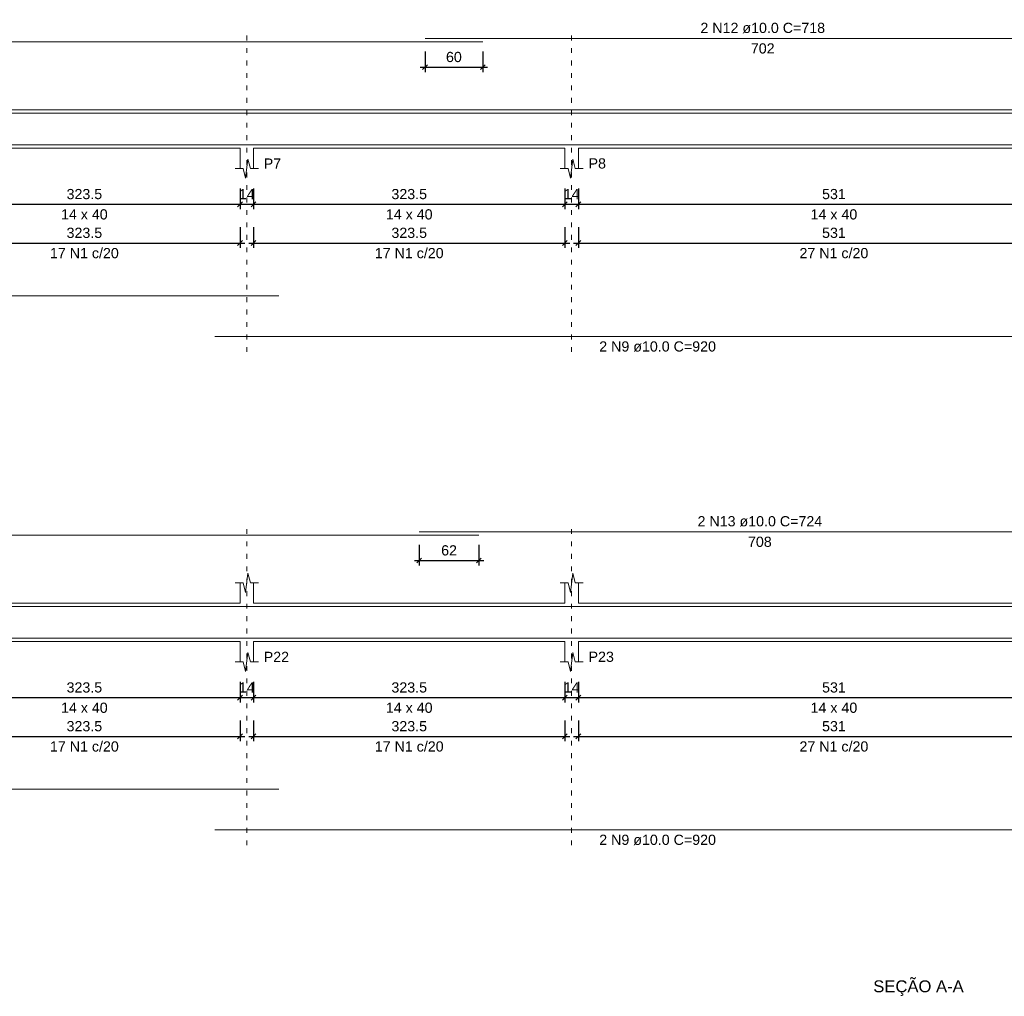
# Model space of a CAD drawing. Header units: millimetres. Extents: x 10906 to 25863, y 1966 to 4861.
# Tile 131 of 163: x 11621 to 11642, y 3006 to 3026. Entities that reach past the tile are written whole.
import ezdxf

# ---------------------------------------------------------------- set-up
doc = ezdxf.new("R2010")
doc.units = ezdxf.units.MM
doc.linetypes.add('DOT2', pattern=[3.175, 0, -3.175])
for name, color, linetype, lineweight in [('Descrição da armadura', 7, 'Continuous', 5), ('DT-Barras na forma', 40, 'Continuous', 5), ('DT-Barras rebatidas', 40, 'Continuous', 5), ('DT-Cotas', 4, 'Continuous', 5), ('DT-Forma', 5, 'Continuous', 5), ('DT-Pontilhado', 7, 'DOT2', 5), ('DT-Textos', 7, 'Continuous', 5), ('Textos armaduras', 7, 'Continuous', 5)]:
    doc.layers.add(name, color=color, linetype=linetype, lineweight=lineweight)
doc.styles.add('Arial', font='arial.ttf')
doc.styles.get("Standard").update_dxf_attribs({"font": 'arial.ttf'})
doc.dimstyles.new('UM_50.000000', dxfattribs={"dimtxt": 0.18, "dimasz": 0.2, "dimexe": 0.2, "dimexo": 0.5, "dimgap": 0, "dimtad": 1, "dimtih": 1, "dimtoh": 1, "dimlfac": 50, "dimzin": 0, "dimdsep": 46, "dimtxsty": 'Standard', "dimcen": 0.09, "dimdle": 0.2, "dimclrd": 256, "dimclre": 256, "dimclrt": 7, "dimazin": 0, "dimtfac": 1, "dimtofl": 0, "dimtmove": 0, "dimatfit": 3, "dimfxl": 1, "dimtolj": 1, "dimtzin": 0, "dimarcsym": 0})

# ---------------------------------------------------------------- blocks, each defined once
blk = doc.blocks.new('_Oblique')
at = {"color": 0, "linetype": 'ByBlock', "lineweight": -2}
blk.add_line((-0.5, -0.5), (0.5, 0.5), dxfattribs=at)
blk = doc.blocks.new('*D507')
at = {"layer": 'Defpoints', "color": 0, "transparency": 16777216}
for p in [(11619.555, 3022.619), (11626.025, 3022.619), (11626.025, 3022.09)]:
    blk.add_point(p, dxfattribs=at)
at = {"layer": 'DT-Cotas', "lineweight": -2, "transparency": 16777216}
for p, q in [((11619.555, 3022.419), (11619.555, 3021.99)), ((11626.025, 3022.419), (11626.025, 3021.99)), ((11619.455, 3022.09), (11626.125, 3022.09))]:
    blk.add_line(p, q, dxfattribs=at)
at = {"layer": 'DT-Cotas', "lineweight": -2, "transparency": 16777216, "xscale": 0.1, "yscale": 0.1, "zscale": 0.1, "rotation": 180}
blk.add_blockref('_Oblique', (11619.555, 3022.09), dxfattribs=at)
at = {"layer": 'DT-Cotas', "lineweight": -2, "transparency": 16777216, "xscale": 0.1, "yscale": 0.1, "zscale": 0.1}
blk.add_blockref('_Oblique', (11626.025, 3022.09), dxfattribs=at)
at = {"layer": 'DT-Cotas', "color": 7, "transparency": 16777216, "insert": (11622.79, 3022.301), "char_height": 0.2118, "attachment_point": 5, "rotation": 0.0057, "style": 'Arial'}
blk.add_mtext('\\A1;323.5', dxfattribs=at)
blk = doc.blocks.new('*D508')
at = {"layer": 'Defpoints', "color": 0, "transparency": 16777216}
for p in [(11626.025, 3022.619), (11626.305, 3022.619), (11626.305, 3022.09)]:
    blk.add_point(p, dxfattribs=at)
at = {"layer": 'DT-Cotas', "lineweight": -2, "transparency": 16777216}
for p, q in [((11626.025, 3022.419), (11626.025, 3021.99)), ((11626.305, 3022.419), (11626.305, 3021.99)), ((11625.925, 3022.09), (11626.405, 3022.09))]:
    blk.add_line(p, q, dxfattribs=at)
at = {"layer": 'DT-Cotas', "lineweight": -2, "transparency": 16777216, "xscale": 0.1, "yscale": 0.1, "zscale": 0.1, "rotation": 180}
blk.add_blockref('_Oblique', (11626.025, 3022.09), dxfattribs=at)
at = {"layer": 'DT-Cotas', "lineweight": -2, "transparency": 16777216, "xscale": 0.1, "yscale": 0.1, "zscale": 0.1}
blk.add_blockref('_Oblique', (11626.305, 3022.09), dxfattribs=at)
at = {"layer": 'DT-Cotas', "color": 7, "transparency": 16777216, "insert": (11626.165, 3022.301), "char_height": 0.2118, "attachment_point": 5, "rotation": 0.0057, "style": 'Arial'}
blk.add_mtext('\\A1;14', dxfattribs=at)
blk = doc.blocks.new('*D509')
at = {"layer": 'Defpoints', "color": 0, "transparency": 16777216}
for p in [(11626.305, 3022.619), (11632.775, 3022.619), (11632.775, 3022.09)]:
    blk.add_point(p, dxfattribs=at)
at = {"layer": 'DT-Cotas', "lineweight": -2, "transparency": 16777216}
for p, q in [((11626.305, 3022.419), (11626.305, 3021.99)), ((11632.775, 3022.419), (11632.775, 3021.99)), ((11626.205, 3022.09), (11632.875, 3022.09))]:
    blk.add_line(p, q, dxfattribs=at)
at = {"layer": 'DT-Cotas', "lineweight": -2, "transparency": 16777216, "xscale": 0.1, "yscale": 0.1, "zscale": 0.1, "rotation": 180}
blk.add_blockref('_Oblique', (11626.305, 3022.09), dxfattribs=at)
at = {"layer": 'DT-Cotas', "lineweight": -2, "transparency": 16777216, "xscale": 0.1, "yscale": 0.1, "zscale": 0.1}
blk.add_blockref('_Oblique', (11632.775, 3022.09), dxfattribs=at)
at = {"layer": 'DT-Cotas', "color": 7, "transparency": 16777216, "insert": (11629.54, 3022.301), "char_height": 0.2118, "attachment_point": 5, "rotation": 0.0057, "style": 'Arial'}
blk.add_mtext('\\A1;323.5', dxfattribs=at)
blk = doc.blocks.new('*D510')
at = {"layer": 'Defpoints', "color": 0, "transparency": 16777216}
for p in [(11632.775, 3022.619), (11633.055, 3022.619), (11633.055, 3022.09)]:
    blk.add_point(p, dxfattribs=at)
at = {"layer": 'DT-Cotas', "lineweight": -2, "transparency": 16777216}
for p, q in [((11632.775, 3022.419), (11632.775, 3021.99)), ((11633.055, 3022.419), (11633.055, 3021.99)), ((11632.675, 3022.09), (11633.155, 3022.09))]:
    blk.add_line(p, q, dxfattribs=at)
at = {"layer": 'DT-Cotas', "lineweight": -2, "transparency": 16777216, "xscale": 0.1, "yscale": 0.1, "zscale": 0.1, "rotation": 180}
blk.add_blockref('_Oblique', (11632.775, 3022.09), dxfattribs=at)
at = {"layer": 'DT-Cotas', "lineweight": -2, "transparency": 16777216, "xscale": 0.1, "yscale": 0.1, "zscale": 0.1}
blk.add_blockref('_Oblique', (11633.055, 3022.09), dxfattribs=at)
at = {"layer": 'DT-Cotas', "color": 7, "transparency": 16777216, "insert": (11632.915, 3022.301), "char_height": 0.2118, "attachment_point": 5, "rotation": 0.0057, "style": 'Arial'}
blk.add_mtext('\\A1;14', dxfattribs=at)
blk = doc.blocks.new('*D511')
at = {"layer": 'Defpoints', "color": 0, "transparency": 16777216}
for p in [(11633.055, 3022.619), (11643.675, 3022.619), (11643.675, 3022.09)]:
    blk.add_point(p, dxfattribs=at)
at = {"layer": 'DT-Cotas', "lineweight": -2, "transparency": 16777216}
for p, q in [((11633.055, 3022.419), (11633.055, 3021.99)), ((11643.675, 3022.419), (11643.675, 3021.99)), ((11632.955, 3022.09), (11643.775, 3022.09))]:
    blk.add_line(p, q, dxfattribs=at)
at = {"layer": 'DT-Cotas', "lineweight": -2, "transparency": 16777216, "xscale": 0.1, "yscale": 0.1, "zscale": 0.1, "rotation": 180}
blk.add_blockref('_Oblique', (11633.055, 3022.09), dxfattribs=at)
at = {"layer": 'DT-Cotas', "lineweight": -2, "transparency": 16777216, "xscale": 0.1, "yscale": 0.1, "zscale": 0.1}
blk.add_blockref('_Oblique', (11643.675, 3022.09), dxfattribs=at)
at = {"layer": 'DT-Cotas', "color": 7, "transparency": 16777216, "insert": (11638.365, 3022.301), "char_height": 0.2118, "attachment_point": 5, "rotation": 0.0057, "style": 'Arial'}
blk.add_mtext('\\A1;531', dxfattribs=at)
blk = doc.blocks.new('*D518')
at = {"layer": 'Defpoints', "color": 0, "transparency": 16777216}
for p in [(11619.555, 3021.814), (11626.025, 3021.814), (11626.025, 3021.285)]:
    blk.add_point(p, dxfattribs=at)
at = {"layer": 'DT-Cotas', "lineweight": -2, "transparency": 16777216}
for p, q in [((11619.555, 3021.614), (11619.555, 3021.185)), ((11626.025, 3021.614), (11626.025, 3021.185)), ((11619.455, 3021.285), (11626.125, 3021.285))]:
    blk.add_line(p, q, dxfattribs=at)
at = {"layer": 'DT-Cotas', "lineweight": -2, "transparency": 16777216, "xscale": 0.1, "yscale": 0.1, "zscale": 0.1, "rotation": 180}
blk.add_blockref('_Oblique', (11619.555, 3021.285), dxfattribs=at)
at = {"layer": 'DT-Cotas', "lineweight": -2, "transparency": 16777216, "xscale": 0.1, "yscale": 0.1, "zscale": 0.1}
blk.add_blockref('_Oblique', (11626.025, 3021.285), dxfattribs=at)
at = {"layer": 'DT-Cotas', "color": 7, "transparency": 16777216, "insert": (11622.79, 3021.496), "char_height": 0.2118, "attachment_point": 5, "rotation": 0.0057, "style": 'Arial'}
blk.add_mtext('\\A1;323.5', dxfattribs=at)
blk = doc.blocks.new('*D519')
at = {"layer": 'Defpoints', "color": 0, "transparency": 16777216}
for p in [(11626.305, 3021.814), (11632.775, 3021.814), (11632.775, 3021.285)]:
    blk.add_point(p, dxfattribs=at)
at = {"layer": 'DT-Cotas', "lineweight": -2, "transparency": 16777216}
for p, q in [((11626.305, 3021.614), (11626.305, 3021.185)), ((11632.775, 3021.614), (11632.775, 3021.185)), ((11626.205, 3021.285), (11632.875, 3021.285))]:
    blk.add_line(p, q, dxfattribs=at)
at = {"layer": 'DT-Cotas', "lineweight": -2, "transparency": 16777216, "xscale": 0.1, "yscale": 0.1, "zscale": 0.1, "rotation": 180}
blk.add_blockref('_Oblique', (11626.305, 3021.285), dxfattribs=at)
at = {"layer": 'DT-Cotas', "lineweight": -2, "transparency": 16777216, "xscale": 0.1, "yscale": 0.1, "zscale": 0.1}
blk.add_blockref('_Oblique', (11632.775, 3021.285), dxfattribs=at)
at = {"layer": 'DT-Cotas', "color": 7, "transparency": 16777216, "insert": (11629.54, 3021.496), "char_height": 0.2118, "attachment_point": 5, "rotation": 0.0057, "style": 'Arial'}
blk.add_mtext('\\A1;323.5', dxfattribs=at)
blk = doc.blocks.new('*D520')
at = {"layer": 'Defpoints', "color": 0, "transparency": 16777216}
for p in [(11633.055, 3021.814), (11643.675, 3021.814), (11643.675, 3021.285)]:
    blk.add_point(p, dxfattribs=at)
at = {"layer": 'DT-Cotas', "lineweight": -2, "transparency": 16777216}
for p, q in [((11633.055, 3021.614), (11633.055, 3021.185)), ((11643.675, 3021.614), (11643.675, 3021.185)), ((11632.955, 3021.285), (11643.775, 3021.285))]:
    blk.add_line(p, q, dxfattribs=at)
at = {"layer": 'DT-Cotas', "lineweight": -2, "transparency": 16777216, "xscale": 0.1, "yscale": 0.1, "zscale": 0.1, "rotation": 180}
blk.add_blockref('_Oblique', (11633.055, 3021.285), dxfattribs=at)
at = {"layer": 'DT-Cotas', "lineweight": -2, "transparency": 16777216, "xscale": 0.1, "yscale": 0.1, "zscale": 0.1}
blk.add_blockref('_Oblique', (11643.675, 3021.285), dxfattribs=at)
at = {"layer": 'DT-Cotas', "color": 7, "transparency": 16777216, "insert": (11638.365, 3021.496), "char_height": 0.2118, "attachment_point": 5, "rotation": 0.0057, "style": 'Arial'}
blk.add_mtext('\\A1;531', dxfattribs=at)
blk = doc.blocks.new('*D523')
at = {"layer": 'Defpoints', "color": 0, "transparency": 16777216}
for p in [(11629.868, 3025.467), (11631.068, 3025.467), (11631.068, 3024.938)]:
    blk.add_point(p, dxfattribs=at)
at = {"layer": 'DT-Cotas', "lineweight": -2, "transparency": 16777216}
for p, q in [((11629.868, 3025.267), (11629.868, 3024.838)), ((11631.068, 3025.267), (11631.068, 3024.838)), ((11629.768, 3024.938), (11631.168, 3024.938))]:
    blk.add_line(p, q, dxfattribs=at)
at = {"layer": 'DT-Cotas', "lineweight": -2, "transparency": 16777216, "xscale": 0.1, "yscale": 0.1, "zscale": 0.1, "rotation": 180}
blk.add_blockref('_Oblique', (11629.868, 3024.938), dxfattribs=at)
at = {"layer": 'DT-Cotas', "lineweight": -2, "transparency": 16777216, "xscale": 0.1, "yscale": 0.1, "zscale": 0.1}
blk.add_blockref('_Oblique', (11631.068, 3024.938), dxfattribs=at)
at = {"layer": 'DT-Cotas', "color": 7, "transparency": 16777216, "insert": (11630.468, 3025.149), "char_height": 0.2118, "attachment_point": 5, "rotation": 0.0057, "style": 'Arial'}
blk.add_mtext('\\A1;60', dxfattribs=at)
blk = doc.blocks.new('*D550')
at = {"layer": 'Defpoints', "color": 0, "transparency": 16777216}
for p in [(11619.555, 3012.369), (11626.025, 3012.369), (11626.025, 3011.84)]:
    blk.add_point(p, dxfattribs=at)
at = {"layer": 'DT-Cotas', "lineweight": -2, "transparency": 16777216}
for p, q in [((11619.555, 3012.169), (11619.555, 3011.74)), ((11626.025, 3012.169), (11626.025, 3011.74)), ((11619.455, 3011.84), (11626.125, 3011.84))]:
    blk.add_line(p, q, dxfattribs=at)
at = {"layer": 'DT-Cotas', "lineweight": -2, "transparency": 16777216, "xscale": 0.1, "yscale": 0.1, "zscale": 0.1, "rotation": 180}
blk.add_blockref('_Oblique', (11619.555, 3011.84), dxfattribs=at)
at = {"layer": 'DT-Cotas', "lineweight": -2, "transparency": 16777216, "xscale": 0.1, "yscale": 0.1, "zscale": 0.1}
blk.add_blockref('_Oblique', (11626.025, 3011.84), dxfattribs=at)
at = {"layer": 'DT-Cotas', "color": 7, "transparency": 16777216, "insert": (11622.79, 3012.051), "char_height": 0.2118, "attachment_point": 5, "rotation": 0.0057, "style": 'Arial'}
blk.add_mtext('\\A1;323.5', dxfattribs=at)
blk = doc.blocks.new('*D551')
at = {"layer": 'Defpoints', "color": 0, "transparency": 16777216}
for p in [(11626.025, 3012.369), (11626.305, 3012.369), (11626.305, 3011.84)]:
    blk.add_point(p, dxfattribs=at)
at = {"layer": 'DT-Cotas', "lineweight": -2, "transparency": 16777216}
for p, q in [((11626.025, 3012.169), (11626.025, 3011.74)), ((11626.305, 3012.169), (11626.305, 3011.74)), ((11625.925, 3011.84), (11626.405, 3011.84))]:
    blk.add_line(p, q, dxfattribs=at)
at = {"layer": 'DT-Cotas', "lineweight": -2, "transparency": 16777216, "xscale": 0.1, "yscale": 0.1, "zscale": 0.1, "rotation": 180}
blk.add_blockref('_Oblique', (11626.025, 3011.84), dxfattribs=at)
at = {"layer": 'DT-Cotas', "lineweight": -2, "transparency": 16777216, "xscale": 0.1, "yscale": 0.1, "zscale": 0.1}
blk.add_blockref('_Oblique', (11626.305, 3011.84), dxfattribs=at)
at = {"layer": 'DT-Cotas', "color": 7, "transparency": 16777216, "insert": (11626.165, 3012.051), "char_height": 0.2118, "attachment_point": 5, "rotation": 0.0057, "style": 'Arial'}
blk.add_mtext('\\A1;14', dxfattribs=at)
blk = doc.blocks.new('*D552')
at = {"layer": 'Defpoints', "color": 0, "transparency": 16777216}
for p in [(11626.305, 3012.369), (11632.775, 3012.369), (11632.775, 3011.84)]:
    blk.add_point(p, dxfattribs=at)
at = {"layer": 'DT-Cotas', "lineweight": -2, "transparency": 16777216}
for p, q in [((11626.305, 3012.169), (11626.305, 3011.74)), ((11632.775, 3012.169), (11632.775, 3011.74)), ((11626.205, 3011.84), (11632.875, 3011.84))]:
    blk.add_line(p, q, dxfattribs=at)
at = {"layer": 'DT-Cotas', "lineweight": -2, "transparency": 16777216, "xscale": 0.1, "yscale": 0.1, "zscale": 0.1, "rotation": 180}
blk.add_blockref('_Oblique', (11626.305, 3011.84), dxfattribs=at)
at = {"layer": 'DT-Cotas', "lineweight": -2, "transparency": 16777216, "xscale": 0.1, "yscale": 0.1, "zscale": 0.1}
blk.add_blockref('_Oblique', (11632.775, 3011.84), dxfattribs=at)
at = {"layer": 'DT-Cotas', "color": 7, "transparency": 16777216, "insert": (11629.54, 3012.051), "char_height": 0.2118, "attachment_point": 5, "rotation": 0.0057, "style": 'Arial'}
blk.add_mtext('\\A1;323.5', dxfattribs=at)
blk = doc.blocks.new('*D553')
at = {"layer": 'Defpoints', "color": 0, "transparency": 16777216}
for p in [(11632.775, 3012.369), (11633.055, 3012.369), (11633.055, 3011.84)]:
    blk.add_point(p, dxfattribs=at)
at = {"layer": 'DT-Cotas', "lineweight": -2, "transparency": 16777216}
for p, q in [((11632.775, 3012.169), (11632.775, 3011.74)), ((11633.055, 3012.169), (11633.055, 3011.74)), ((11632.675, 3011.84), (11633.155, 3011.84))]:
    blk.add_line(p, q, dxfattribs=at)
at = {"layer": 'DT-Cotas', "lineweight": -2, "transparency": 16777216, "xscale": 0.1, "yscale": 0.1, "zscale": 0.1, "rotation": 180}
blk.add_blockref('_Oblique', (11632.775, 3011.84), dxfattribs=at)
at = {"layer": 'DT-Cotas', "lineweight": -2, "transparency": 16777216, "xscale": 0.1, "yscale": 0.1, "zscale": 0.1}
blk.add_blockref('_Oblique', (11633.055, 3011.84), dxfattribs=at)
at = {"layer": 'DT-Cotas', "color": 7, "transparency": 16777216, "insert": (11632.915, 3012.051), "char_height": 0.2118, "attachment_point": 5, "rotation": 0.0057, "style": 'Arial'}
blk.add_mtext('\\A1;14', dxfattribs=at)
blk = doc.blocks.new('*D554')
at = {"layer": 'Defpoints', "color": 0, "transparency": 16777216}
for p in [(11633.055, 3012.369), (11643.675, 3012.369), (11643.675, 3011.84)]:
    blk.add_point(p, dxfattribs=at)
at = {"layer": 'DT-Cotas', "lineweight": -2, "transparency": 16777216}
for p, q in [((11633.055, 3012.169), (11633.055, 3011.74)), ((11643.675, 3012.169), (11643.675, 3011.74)), ((11632.955, 3011.84), (11643.775, 3011.84))]:
    blk.add_line(p, q, dxfattribs=at)
at = {"layer": 'DT-Cotas', "lineweight": -2, "transparency": 16777216, "xscale": 0.1, "yscale": 0.1, "zscale": 0.1, "rotation": 180}
blk.add_blockref('_Oblique', (11633.055, 3011.84), dxfattribs=at)
at = {"layer": 'DT-Cotas', "lineweight": -2, "transparency": 16777216, "xscale": 0.1, "yscale": 0.1, "zscale": 0.1}
blk.add_blockref('_Oblique', (11643.675, 3011.84), dxfattribs=at)
at = {"layer": 'DT-Cotas', "color": 7, "transparency": 16777216, "insert": (11638.365, 3012.051), "char_height": 0.2118, "attachment_point": 5, "rotation": 0.0057, "style": 'Arial'}
blk.add_mtext('\\A1;531', dxfattribs=at)
blk = doc.blocks.new('*D561')
at = {"layer": 'Defpoints', "color": 0, "transparency": 16777216}
for p in [(11619.555, 3011.564), (11626.025, 3011.564), (11626.025, 3011.035)]:
    blk.add_point(p, dxfattribs=at)
at = {"layer": 'DT-Cotas', "lineweight": -2, "transparency": 16777216}
for p, q in [((11619.555, 3011.364), (11619.555, 3010.935)), ((11626.025, 3011.364), (11626.025, 3010.935)), ((11619.455, 3011.035), (11626.125, 3011.035))]:
    blk.add_line(p, q, dxfattribs=at)
at = {"layer": 'DT-Cotas', "lineweight": -2, "transparency": 16777216, "xscale": 0.1, "yscale": 0.1, "zscale": 0.1, "rotation": 180}
blk.add_blockref('_Oblique', (11619.555, 3011.035), dxfattribs=at)
at = {"layer": 'DT-Cotas', "lineweight": -2, "transparency": 16777216, "xscale": 0.1, "yscale": 0.1, "zscale": 0.1}
blk.add_blockref('_Oblique', (11626.025, 3011.035), dxfattribs=at)
at = {"layer": 'DT-Cotas', "color": 7, "transparency": 16777216, "insert": (11622.79, 3011.246), "char_height": 0.2118, "attachment_point": 5, "rotation": 0.0057, "style": 'Arial'}
blk.add_mtext('\\A1;323.5', dxfattribs=at)
blk = doc.blocks.new('*D562')
at = {"layer": 'Defpoints', "color": 0, "transparency": 16777216}
for p in [(11626.305, 3011.564), (11632.775, 3011.564), (11632.775, 3011.035)]:
    blk.add_point(p, dxfattribs=at)
at = {"layer": 'DT-Cotas', "lineweight": -2, "transparency": 16777216}
for p, q in [((11626.305, 3011.364), (11626.305, 3010.935)), ((11632.775, 3011.364), (11632.775, 3010.935)), ((11626.205, 3011.035), (11632.875, 3011.035))]:
    blk.add_line(p, q, dxfattribs=at)
at = {"layer": 'DT-Cotas', "lineweight": -2, "transparency": 16777216, "xscale": 0.1, "yscale": 0.1, "zscale": 0.1, "rotation": 180}
blk.add_blockref('_Oblique', (11626.305, 3011.035), dxfattribs=at)
at = {"layer": 'DT-Cotas', "lineweight": -2, "transparency": 16777216, "xscale": 0.1, "yscale": 0.1, "zscale": 0.1}
blk.add_blockref('_Oblique', (11632.775, 3011.035), dxfattribs=at)
at = {"layer": 'DT-Cotas', "color": 7, "transparency": 16777216, "insert": (11629.54, 3011.246), "char_height": 0.2118, "attachment_point": 5, "rotation": 0.0057, "style": 'Arial'}
blk.add_mtext('\\A1;323.5', dxfattribs=at)
blk = doc.blocks.new('*D563')
at = {"layer": 'Defpoints', "color": 0, "transparency": 16777216}
for p in [(11633.055, 3011.564), (11643.675, 3011.564), (11643.675, 3011.035)]:
    blk.add_point(p, dxfattribs=at)
at = {"layer": 'DT-Cotas', "lineweight": -2, "transparency": 16777216}
for p, q in [((11633.055, 3011.364), (11633.055, 3010.935)), ((11643.675, 3011.364), (11643.675, 3010.935)), ((11632.955, 3011.035), (11643.775, 3011.035))]:
    blk.add_line(p, q, dxfattribs=at)
at = {"layer": 'DT-Cotas', "lineweight": -2, "transparency": 16777216, "xscale": 0.1, "yscale": 0.1, "zscale": 0.1, "rotation": 180}
blk.add_blockref('_Oblique', (11633.055, 3011.035), dxfattribs=at)
at = {"layer": 'DT-Cotas', "lineweight": -2, "transparency": 16777216, "xscale": 0.1, "yscale": 0.1, "zscale": 0.1}
blk.add_blockref('_Oblique', (11643.675, 3011.035), dxfattribs=at)
at = {"layer": 'DT-Cotas', "color": 7, "transparency": 16777216, "insert": (11638.365, 3011.246), "char_height": 0.2118, "attachment_point": 5, "rotation": 0.0057, "style": 'Arial'}
blk.add_mtext('\\A1;531', dxfattribs=at)
blk = doc.blocks.new('*D536')
at = {"layer": 'Defpoints', "color": 0, "transparency": 16777216}
for p in [(11629.748, 3015.217), (11630.988, 3015.217), (11630.988, 3014.688)]:
    blk.add_point(p, dxfattribs=at)
at = {"layer": 'DT-Cotas', "lineweight": -2, "transparency": 16777216}
for p, q in [((11629.748, 3015.017), (11629.748, 3014.588)), ((11630.988, 3015.017), (11630.988, 3014.588)), ((11629.648, 3014.688), (11631.088, 3014.688))]:
    blk.add_line(p, q, dxfattribs=at)
at = {"layer": 'DT-Cotas', "lineweight": -2, "transparency": 16777216, "xscale": 0.1, "yscale": 0.1, "zscale": 0.1, "rotation": 180}
blk.add_blockref('_Oblique', (11629.748, 3014.688), dxfattribs=at)
at = {"layer": 'DT-Cotas', "lineweight": -2, "transparency": 16777216, "xscale": 0.1, "yscale": 0.1, "zscale": 0.1}
blk.add_blockref('_Oblique', (11630.988, 3014.688), dxfattribs=at)
at = {"layer": 'DT-Cotas', "color": 7, "transparency": 16777216, "insert": (11630.368, 3014.899), "char_height": 0.2118, "attachment_point": 5, "rotation": 0.0057, "style": 'Arial'}
blk.add_mtext('\\A1;62', dxfattribs=at)

msp = doc.modelspace()

# ---------------------------------------------------------------- linework, layer by layer
at = {"layer": 'DT-Barras na forma'}
for points in [[(11607.06781, 3023.98442), (11631.06781, 3023.98442)], [(11629.86781, 3023.98442), (11643.90457, 3023.98442), (11643.90457, 3023.62766)], [(11607.85457, 3023.32442), (11626.83171, 3023.32442)], [(11625.49742, 3023.32442), (11643.90457, 3023.32442)], [(11606.98781, 3013.73442), (11630.98781, 3013.73442)], [(11629.74781, 3013.73442), (11643.90457, 3013.73442), (11643.90457, 3013.37766)], [(11607.85457, 3013.07442), (11626.83171, 3013.07442)], [(11625.49742, 3013.07442), (11643.90457, 3013.07442)]]:
    msp.add_lwpolyline(points, dxfattribs=at)
at = {"layer": 'DT-Barras rebatidas'}
for p, q in [((11629.86781, 3025.53762), (11643.90457, 3025.53762)), ((11607.06781, 3025.46702), (11631.06781, 3025.46702)), ((11607.85457, 3020.18978), (11626.83171, 3020.18978)), ((11625.49742, 3019.34258), (11643.90457, 3019.34258)), ((11629.74781, 3015.28762), (11643.90457, 3015.28762)), ((11606.98781, 3015.21702), (11630.98781, 3015.21702)), ((11607.85457, 3009.93978), (11626.83171, 3009.93978)), ((11625.49742, 3009.09258), (11643.90457, 3009.09258))]:
    msp.add_line(p, q, dxfattribs=at)
at = {"layer": 'DT-Forma'}
for p, q in [((11619.55457, 3024.05442), (11626.02457, 3024.05442)), ((11626.02457, 3024.05442), (11626.30457, 3024.05442)), ((11626.30457, 3024.05442), (11632.77457, 3024.05442)), ((11632.77457, 3024.05442), (11633.05457, 3024.05442)), ((11633.05457, 3024.05442), (11643.67457, 3024.05442)), ((11619.55457, 3023.25442), (11626.02457, 3023.25442)), ((11626.02457, 3023.25442), (11626.02457, 3022.83082)), ((11626.30457, 3022.83082), (11626.30457, 3023.25442)), ((11626.30457, 3023.25442), (11632.77457, 3023.25442)), ((11632.77457, 3023.25442), (11632.77457, 3022.83082)), ((11633.05457, 3022.83082), (11633.05457, 3023.25442)), ((11633.05457, 3023.25442), (11643.67457, 3023.25442)), ((11626.13957, 3022.63082), (11626.18957, 3023.03082)), ((11626.18957, 3023.03082), (11626.23957, 3022.83082)), ((11632.88957, 3022.63082), (11632.93957, 3023.03082)), ((11632.93957, 3023.03082), (11632.98957, 3022.83082)), ((11625.92457, 3022.83082), (11626.08957, 3022.83082)), ((11626.08957, 3022.83082), (11626.13957, 3022.63082)), ((11626.23957, 3022.83082), (11626.40457, 3022.83082)), ((11632.67457, 3022.83082), (11632.83957, 3022.83082)), ((11632.83957, 3022.83082), (11632.88957, 3022.63082)), ((11632.98957, 3022.83082), (11633.15457, 3022.83082)), ((11626.13957, 3014.02802), (11626.18957, 3014.42802)), ((11626.18957, 3014.42802), (11626.23957, 3014.22802)), ((11632.88957, 3014.02802), (11632.93957, 3014.42802)), ((11632.93957, 3014.42802), (11632.98957, 3014.22802)), ((11625.92457, 3014.22802), (11626.08957, 3014.22802)), ((11626.02457, 3013.80442), (11626.02457, 3014.22802)), ((11626.08957, 3014.22802), (11626.13957, 3014.02802)), ((11626.23957, 3014.22802), (11626.40457, 3014.22802)), ((11626.30457, 3014.22802), (11626.30457, 3013.80442)), ((11632.67457, 3014.22802), (11632.83957, 3014.22802)), ((11632.77457, 3013.80442), (11632.77457, 3014.22802)), ((11632.83957, 3014.22802), (11632.88957, 3014.02802)), ((11632.98957, 3014.22802), (11633.15457, 3014.22802)), ((11633.05457, 3014.22802), (11633.05457, 3013.80442)), ((11619.55457, 3013.80442), (11626.02457, 3013.80442)), ((11626.30457, 3013.80442), (11632.77457, 3013.80442)), ((11633.05457, 3013.80442), (11643.67457, 3013.80442)), ((11619.55457, 3013.00442), (11626.02457, 3013.00442)), ((11626.02457, 3013.00442), (11626.02457, 3012.58082)), ((11626.30457, 3012.58082), (11626.30457, 3013.00442)), ((11626.30457, 3013.00442), (11632.77457, 3013.00442)), ((11632.77457, 3013.00442), (11632.77457, 3012.58082)), ((11633.05457, 3012.58082), (11633.05457, 3013.00442)), ((11633.05457, 3013.00442), (11643.67457, 3013.00442)), ((11626.13957, 3012.38082), (11626.18957, 3012.78082)), ((11626.18957, 3012.78082), (11626.23957, 3012.58082)), ((11632.88957, 3012.38082), (11632.93957, 3012.78082)), ((11632.93957, 3012.78082), (11632.98957, 3012.58082)), ((11625.92457, 3012.58082), (11626.08957, 3012.58082)), ((11626.08957, 3012.58082), (11626.13957, 3012.38082)), ((11626.23957, 3012.58082), (11626.40457, 3012.58082)), ((11632.67457, 3012.58082), (11632.83957, 3012.58082)), ((11632.83957, 3012.58082), (11632.88957, 3012.38082)), ((11632.98957, 3012.58082), (11633.15457, 3012.58082))]:
    msp.add_line(p, q, dxfattribs=at)
at = {"layer": 'DT-Pontilhado', "ltscale": 0.05}
for p, q in [((11626.16457, 3019.02488), (11626.16457, 3025.74942)), ((11632.91457, 3019.02488), (11632.91457, 3025.74942)), ((11626.16457, 3008.77488), (11626.16457, 3015.49942)), ((11632.91457, 3008.77488), (11632.91457, 3015.49942))]:
    msp.add_line(p, q, dxfattribs=at)

# ---------------------------------------------------------------- texts
at = {"layer": 'Descrição da armadura', "linetype": 'Continuous', "char_height": 0.2118, "attachment_point": 8, "line_spacing_factor": 0.798, "style": 'Arial'}
for s, insert, width in [('2 N12 ø10.0 C=718', (11636.88619, 3025.64352), 5.1946527), ('17 N1 c/20', (11622.78957, 3020.96698), 2.8693417), ('17 N1 c/20', (11629.53957, 3020.96698), 2.8693417), ('27 N1 c/20', (11638.36457, 3020.96698), 2.8693417), ('2 N9 ø10.0 C=920', (11634.701, 3019.02488), 4.8647001), ('2 N13 ø10.0 C=724', (11636.82619, 3015.39352), 5.1946527), ('17 N1 c/20', (11622.78957, 3010.71698), 2.8693417), ('17 N1 c/20', (11629.53957, 3010.71698), 2.8693417), ('27 N1 c/20', (11638.36457, 3010.71698), 2.8693417), ('2 N9 ø10.0 C=920', (11634.701, 3008.77488), 4.8647001)]:
    msp.add_mtext(s, dxfattribs=dict(at, insert=insert, width=width))
at = {"layer": 'DT-Textos', "line_spacing_factor": 0.798, "style": 'Arial'}
for s, insert, char_height, width, attachment_point in [('P7', (11626.51637, 3022.83082), 0.2118, 0.6782919, 7), ('P8', (11633.26637, 3022.83082), 0.2118, 0.6782919, 7), ('14 x 40', (11622.78957, 3021.77182), 0.2118, 1.8190679, 8), ('14 x 40', (11629.53957, 3021.77182), 0.2118, 1.8190679, 8), ('14 x 40', (11638.36457, 3021.77182), 0.2118, 1.8190679, 8), ('P22', (11626.51637, 3012.58082), 0.2118, 0.9867049, 7), ('P23', (11633.26637, 3012.58082), 0.2118, 0.9867049, 7), ('14 x 40', (11622.78957, 3011.52182), 0.2118, 1.8190679, 8), ('14 x 40', (11629.53957, 3011.52182), 0.2118, 1.8190679, 8), ('14 x 40', (11638.36457, 3011.52182), 0.2118, 1.8190679, 8), ('SEÇÃO A-A', (11640.12172, 3005.64327), 0.2471, 3.0199561, 8)]:
    msp.add_mtext(s, dxfattribs=dict(at, insert=insert, char_height=char_height, width=width, attachment_point=attachment_point))
at = {"layer": 'Textos armaduras', "linetype": 'Continuous', "char_height": 0.2118, "width": 0.9898577, "attachment_point": 7, "line_spacing_factor": 0.798, "style": 'Arial'}
for s, insert in [('702', (11636.63872, 3025.21992)), ('708', (11636.57872, 3014.96992))]:
    msp.add_mtext(s, dxfattribs=dict(at, insert=insert))

# ---------------------------------------------------------------- dimensions: what is measured, and where the dimension line sits
at = {"layer": 'DT-Cotas'}
for base, p1, p2, picture, middle in [((11631.06781, 3024.93752), (11629.86781, 3025.46702), (11631.06781, 3025.46702), '*D523', (11630.46781, 3025.14932)), ((11626.02457, 3022.08952), (11619.55457, 3022.61902), (11626.02457, 3022.61902), '*D507', (11622.78957, 3022.30132)), ((11626.30457, 3022.08952), (11626.02457, 3022.61902), (11626.30457, 3022.61902), '*D508', (11626.16457, 3022.30132)), ((11632.77457, 3022.08952), (11626.30457, 3022.61902), (11632.77457, 3022.61902), '*D509', (11629.53957, 3022.30132)), ((11633.05457, 3022.08952), (11632.77457, 3022.61902), (11633.05457, 3022.61902), '*D510', (11632.91457, 3022.30132)), ((11643.67457, 3022.08952), (11633.05457, 3022.61902), (11643.67457, 3022.61902), '*D511', (11638.36457, 3022.30132)), ((11626.02457, 3021.28468), (11619.55457, 3021.81418), (11626.02457, 3021.81418), '*D518', (11622.78957, 3021.49648)), ((11632.77457, 3021.28468), (11626.30457, 3021.81418), (11632.77457, 3021.81418), '*D519', (11629.53957, 3021.49648)), ((11643.67457, 3021.28468), (11633.05457, 3021.81418), (11643.67457, 3021.81418), '*D520', (11638.36457, 3021.49648)), ((11630.98781, 3014.68752), (11629.74781, 3015.21702), (11630.98781, 3015.21702), '*D536', (11630.36781, 3014.89932)), ((11626.02457, 3011.83952), (11619.55457, 3012.36902), (11626.02457, 3012.36902), '*D550', (11622.78957, 3012.05132)), ((11626.30457, 3011.83952), (11626.02457, 3012.36902), (11626.30457, 3012.36902), '*D551', (11626.16457, 3012.05132)), ((11632.77457, 3011.83952), (11626.30457, 3012.36902), (11632.77457, 3012.36902), '*D552', (11629.53957, 3012.05132)), ((11633.05457, 3011.83952), (11632.77457, 3012.36902), (11633.05457, 3012.36902), '*D553', (11632.91457, 3012.05132)), ((11643.67457, 3011.83952), (11633.05457, 3012.36902), (11643.67457, 3012.36902), '*D554', (11638.36457, 3012.05132)), ((11626.02457, 3011.03468), (11619.55457, 3011.56418), (11626.02457, 3011.56418), '*D561', (11622.78957, 3011.24648)), ((11632.77457, 3011.03468), (11626.30457, 3011.56418), (11632.77457, 3011.56418), '*D562', (11629.53957, 3011.24648)), ((11643.67457, 3011.03468), (11633.05457, 3011.56418), (11643.67457, 3011.56418), '*D563', (11638.36457, 3011.24648))]:
    dim = msp.add_linear_dim(base=base, p1=p1, p2=p2, dimstyle='UM_50.000000', override={"dimtxt": 0.2118, "dimasz": 0.1, "dimexe": 0.1, "dimexo": 0.2, "dimtad": 1, "dimtih": 0, "dimtoh": 0, "dimdec": 1, "dimlfac": 50, "dimzin": 8, "dimtxsty": 'Arial', "dimblk": 'Oblique', "dimblk1": 'Oblique', "dimblk2": 'Oblique', "dimsah": 1, "dimdle": 0.1, "dimse1": 0, "dimse2": 0, "dimclrt": 7, "dimadec": 1, "dimazin": 3, "dimtmove": 2, "dimldrblk": 'Oblique'}, dxfattribs=at)
    dim.commit()
    dim.dimension.update_dxf_attribs({"geometry": picture, "text_midpoint": middle, "dimtype": 160, "text_rotation": 0.00573})

doc.saveas('drawing.dxf')
